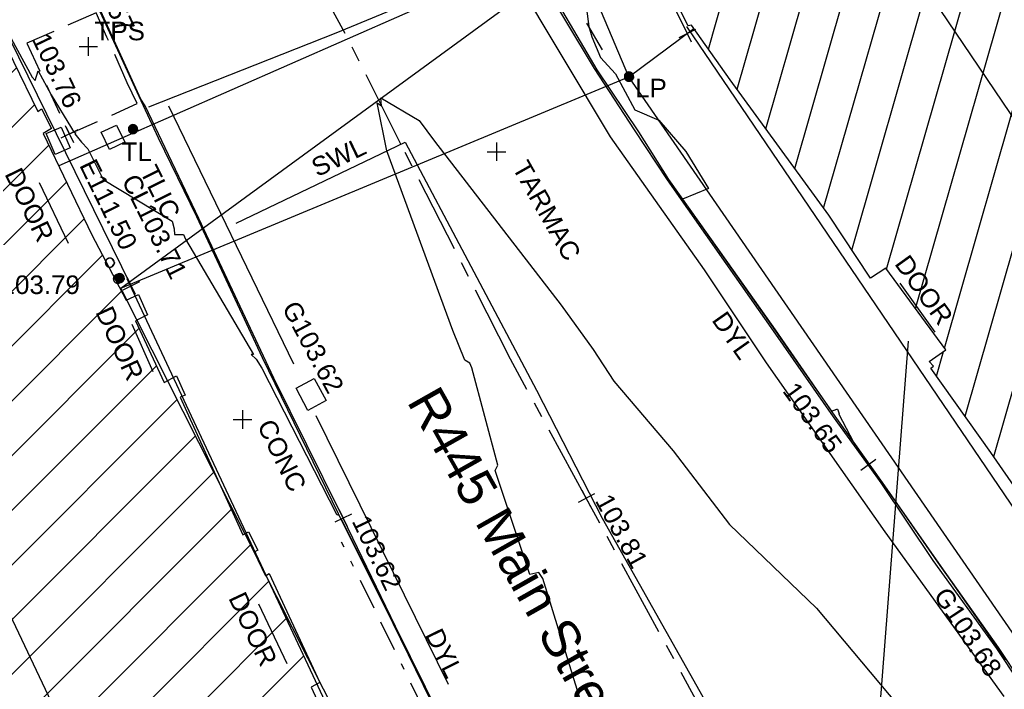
# Model space of a CAD drawing. Extents: x 635157 to 635442, y 694407 to 694910.
# Tile 61 of 104: x 635250 to 635265, y 694686 to 694697. Entities that reach past the tile are written whole.
import ezdxf

# ---------------------------------------------------------------- set-up
doc = ezdxf.new("R2010")
doc.units = 0
doc.header["$MEASUREMENT"] = 0
for name, pattern in [('BORDER', [1.75, 0.5, -0.25, 0.5, -0.25, 0, -0.25]), ('CENTER', [2, 1.25, -0.25, 0.25, -0.25]), ('DASHED', [0.75, 0.5, -0.25])]:
    doc.linetypes.add(name, pattern=pattern)
doc.layers.get('0').update_dxf_attribs({"color": 12, "linetype": 'CONTINUOUS'})
for name, color, linetype in [('BUILDING', 5, 'CONTINUOUS'), ('CHANGE_OF_SURFACE', 7, 'DASHED'), ('CHANGE_OF_SURFACE_LVL', 7, 'CONTINUOUS'), ('CONTOURS_MINOR', 132, 'CONTINUOUS'), ('DOOR', 7, 'CONTINUOUS'), ('DOOR_TXT', 7, 'CONTINUOUS'), ('DOWNPIPE', 151, 'CONTINUOUS'), ('DOWNPIPE_RMK', 151, 'CONTINUOUS'), ('EAVE', 3, 'CONTINUOUS'), ('EAVE_LVL', 3, 'CONTINUOUS'), ('GULLY', 151, 'CONTINUOUS'), ('GULLY_LVL', 151, 'CONTINUOUS'), ('HATCHING', 4, 'CONTINUOUS'), ('KERB_BOTTOM', 172, 'CONTINUOUS'), ('KERB_BOTTOM_LVL', 172, 'CONTINUOUS'), ('KERB_TOP', 2, 'CONTINUOUS'), ('LAMPPOST', 6, 'CONTINUOUS'), ('LAMPPOST_TXT', 6, 'CONTINUOUS'), ('MARKINGS_DOUBLE_YELLOW', 9, 'CONTINUOUS'), ('MARKINGS_DOUBLE_YELLOW_TXT', 9, 'CONTINUOUS'), ('MARKINGS_WHITE_LINE', 9, 'CONTINUOUS'), ('MARKINGS_WHITE_LINE_TXT', 9, 'CONTINUOUS'), ('OVERHEAD_ELECTRIC', 1, 'OH_ELEC'), ('RAILINGS', 7, 'BORDER'), ('RIDGE', 6, 'CONTINUOUS'), ('ROAD_CROWNLINE', 212, 'CENTER'), ('ROAD_CROWNLINE_LVL', 212, 'CONTINUOUS'), ('TEXT', 7, 'CONTINUOUS'), ('TEXT_RMK', 7, 'CONTINUOUS'), ('TEXT_TXT', 7, 'CONTINUOUS'), ('TRAFFIC_LIGHT_IC', 6, 'CONTINUOUS'), ('TRAFFIC_LIGHT_IC_RMK', 6, 'CONTINUOUS'), ('TRAFFIC_SIGNAL', 6, 'CONTINUOUS'), ('TRAFFIC_SIGNAL_BOX', 6, 'CONTINUOUS'), ('TRAFFIC_SIGNAL_TXT', 6, 'CONTINUOUS')]:
    doc.layers.add(name, color=color, linetype=linetype)
doc.styles.add('Arial', font='arial.ttf')
doc.linetypes.add('OH_ELEC', pattern='A,4,-0.4,["OE",Arial,S=0.36,R=0,X=0,Y=-0.18],-1.2', length=5.6)

# ---------------------------------------------------------------- blocks, each defined once
blk = doc.blocks.new('MH_CIR2')
at = {"color": 0, "linetype": 'ByBlock', "flags": 128}
for points in [[(0.5, 0), (0.475, 0.154), (0.404, 0.293), (0.293, 0.404), (0.154, 0.475), (0, 0.5), (-0.154, 0.475), (-0.293, 0.404), (-0.404, 0.293), (-0.475, 0.154), (-0.5, 0), (-0.475, -0.154), (-0.404, -0.293), (-0.293, -0.404), (-0.154, -0.475), (0, -0.5), (0.154, -0.475), (0.293, -0.404), (0.404, -0.293), (0.475, -0.154)], [(-0.499, -0.033), (0.033, 0.499)], [(-0.496, 0.06), (-0.06, 0.496)], [(-0.488, -0.111), (0.111, 0.488)], [(-0.467, -0.18), (0.18, 0.467)], [(-0.467, 0.179), (-0.179, 0.467)], [(-0.438, -0.241), (0.241, 0.438)], [(-0.403, -0.296), (0.296, 0.403)], [(-0.362, -0.345), (0.345, 0.362)], [(-0.315, -0.388), (0.388, 0.315)], [(-0.263, -0.425), (0.425, 0.263)], [(-0.204, -0.456), (0.456, 0.204)], [(-0.138, -0.48), (0.48, 0.138)], [(-0.064, -0.496), (0.496, 0.064)], [(0.5, 0), (0.475, -0.154)], [(0.022, -0.5), (0.5, -0.022)], [(0.128, -0.483), (0.483, -0.128)], [(0.305, -0.396), (0.396, -0.305)]]:
    blk.add_lwpolyline(points, dxfattribs=at)
blk = doc.blocks.new('MH_CIR1')
at = {"color": 0, "linetype": 'ByBlock', "flags": 128}
for points in [[(0.5, 0), (0.475, 0.154), (0.404, 0.293), (0.293, 0.404), (0.154, 0.475), (0, 0.5), (-0.154, 0.475), (-0.293, 0.404), (-0.404, 0.293), (-0.475, 0.154), (-0.5, 0), (-0.475, -0.154), (-0.404, -0.293), (-0.293, -0.404), (-0.154, -0.475), (0, -0.5), (0.154, -0.475), (0.293, -0.404), (0.404, -0.293), (0.475, -0.154)], [(0.49, 0), (0.466, 0.151), (0.396, 0.288), (0.288, 0.396), (0.151, 0.466), (0, 0.49), (-0.151, 0.466), (-0.288, 0.396), (-0.396, 0.288), (-0.466, 0.151), (-0.49, 0), (-0.466, -0.151), (-0.396, -0.288), (-0.288, -0.396), (-0.151, -0.466), (0, -0.49), (0.151, -0.466), (0.288, -0.396), (0.396, -0.288), (0.466, -0.151)], [(0.471, 0), (0.448, 0.145), (0.381, 0.276), (0.276, 0.381), (0.145, 0.448), (0, 0.471), (-0.145, 0.448), (-0.276, 0.381), (-0.381, 0.276), (-0.448, 0.145), (-0.471, 0), (-0.448, -0.145), (-0.381, -0.276), (-0.276, -0.381), (-0.145, -0.448), (0, -0.471), (0.145, -0.448), (0.276, -0.381), (0.381, -0.276), (0.448, -0.145)], [(0.471, 0), (0.448, -0.145)], [(0.49, 0), (0.466, -0.151)], [(0.5, 0), (0.475, -0.154)]]:
    blk.add_lwpolyline(points, dxfattribs=at)
blk = doc.blocks.new('SPOT')
at = {"color": 0, "linetype": 'ByBlock', "flags": 128}
for points in [[(-0.5, 0), (0.5, 0)], [(0, 0.5), (0, -0.5)]]:
    blk.add_lwpolyline(points, dxfattribs=at)

msp = doc.modelspace()

# ---------------------------------------------------------------- hatches: boundary and pattern name
at = {"layer": 'HATCHING'}
h = msp.add_hatch(dxfattribs=at)
h.set_pattern_fill('ANSI31', color=256, scale=5)
h.paths.add_polyline_path([(635248.349, 694698.27), (635246.716, 694701.645), (635246.773, 694701.674), (635246.628, 694701.969), (635246.508, 694701.913), (635245.908, 694703.094), (635245.675, 694702.976), (635244.42, 694705.509), (635244.114, 694706.175), (635244.064, 694706.155), (635243.08, 694707.037), (635242.68, 694707.898), (635242.573, 694709.194), (635242.622, 694709.22), (635242.242, 694709.954), (635242.105, 694709.901), (635241.673, 694710.778), (635241.779, 694710.831), (635241.711, 694710.958), (635241.665, 694710.931), (635241.253, 694711.718), (635241.332, 694711.772), (635240.351, 694713.772), (635240.127, 694714.186), (635240.089, 694714.167), (635240.035, 694714.282), (635240.097, 694714.338), (635239.937, 694714.652), (635239.863, 694714.638), (635239.694, 694714.995), (635238.967, 694716.654), (635239.04, 694716.703), (635238.746, 694717.301), (635238.694, 694717.476), (635238.654, 694717.463), (635238.015, 694718.897), (635238.06, 694718.921), (635237.577, 694720.022), (635237.536, 694720.005), (635236.592, 694722.235), (635236.542, 694722.216), (635236.172, 694723.098), (635236.178, 694723.179), (635235.019, 694725.669), (635229.287, 694722.576), (635229.175, 694722.366), (635217.011, 694718.767), (635216.325, 694719.051), (635214.705, 694732.399), (635213.084, 694738.616), (635197.756, 694735.699), (635224.235, 694664.431), (635250.801, 694675.383), (635257.488, 694678.565), (635257.139, 694679.325), (635257.425, 694679.454), (635257.349, 694679.626), (635257.283, 694679.767), (635256.989, 694679.633), (635256.07, 694681.604), (635256.128, 694681.629), (635255.989, 694681.898), (635255.871, 694681.844), (635255.423, 694682.79), (635255.797, 694682.953), (635255.662, 694683.243), (635255.623, 694683.221), (635255.534, 694683.412), (635255.269, 694683.974), (635255.27, 694683.975), (635255.122, 694684.29), (635255.018, 694684.239), (635254.234, 694685.935), (635254.328, 694685.985), (635253.533, 694687.68), (635253.504, 694687.739), (635253.496, 694687.734), (635253.313, 694688.116), (635253.163, 694688.412), (635253.129, 694688.393), (635252.744, 694689.24), (635251.913, 694690.884), (635251.859, 694690.854), (635251.393, 694691.853), (635251.417, 694691.865), (635251.253, 694692.19), (635251.243, 694692.185), (635250.69, 694693.243), (635249.9, 694694.878), (635250.038, 694694.959), (635249.874, 694695.275), (635249.813, 694695.236), (635249.026, 694696.849)])
h.paths.add_polyline_path([(635216.049, 694717.938), (635217.764, 694717.938), (635217.764, 694718.397), (635216.049, 694718.397)], flags=24)
h.paths.add_polyline_path([(635224.807, 694721.301), (635226.455, 694721.772), (635226.329, 694722.214), (635224.681, 694721.742)], flags=25)
h.paths.add_polyline_path([(635256.879, 694681.062), (635257.604, 694679.509), (635258.02, 694679.703), (635257.295, 694681.257)], flags=9)
h.paths.add_polyline_path([(635255.143, 694684.894), (635255.871, 694683.341), (635256.287, 694683.536), (635255.559, 694685.089)], flags=25)
h.paths.add_polyline_path([(635250.373, 694694.4), (635251.129, 694692.861), (635251.542, 694693.064), (635250.785, 694694.603)], flags=25)
h.paths.add_polyline_path([(635240.295, 694714.687), (635241.051, 694713.148), (635241.464, 694713.35), (635240.708, 694714.89)], flags=25)
h.paths.add_polyline_path([(635235.593, 694725.111), (635236.281, 694723.543), (635236.695, 694723.725), (635236.007, 694725.292)], flags=25)
h.paths.add_polyline_path([(635244.947, 694705.334), (635245.702, 694703.795), (635246.115, 694703.997), (635245.36, 694705.536)], flags=25)
h.paths.add_polyline_path([(635209.655, 694735.835), (635209.878, 694734.112), (635210.334, 694734.171), (635210.111, 694735.894)], flags=24)
h.paths.add_polyline_path([(635211.597, 694721.629), (635211.821, 694719.906), (635212.276, 694719.965), (635212.053, 694721.688)], flags=24)
h.paths.add_polyline_path([(635218.892, 694719.024), (635219.665, 694717.468), (635220.076, 694717.672), (635219.303, 694719.229)], flags=24)
h.paths.add_polyline_path([(635227.126, 694718.252), (635228.784, 694718.773), (635228.646, 694719.212), (635226.988, 694718.691)], flags=24)
h.paths.add_polyline_path([(635232.012, 694721.747), (635232.748, 694720.172), (635233.164, 694720.367), (635232.429, 694721.941)], flags=24)
h.paths.add_polyline_path([(635240.432, 694703.82), (635241.167, 694702.245), (635241.583, 694702.44), (635240.848, 694704.015)], flags=24)
h.paths.add_polyline_path([(635242.444, 694700.609), (635243.188, 694699.039), (635243.603, 694699.235), (635242.859, 694700.806)], flags=24)
h.paths.add_polyline_path([(635250.189, 694684.144), (635250.933, 694682.573), (635251.348, 694682.77), (635250.604, 694684.34)], flags=24)
h.paths.add_polyline_path([(635252.214, 694679.884), (635252.993, 694678.331), (635253.404, 694678.538), (635252.624, 694680.091)], flags=24)
h.paths.add_polyline_path([(635248.499, 694694.474), (635249.54, 694694.474), (635249.54, 694694.939), (635248.499, 694694.939)], flags=24)
h.paths.add_polyline_path([(635242.614, 694702.495), (635244.844, 694702.495), (635244.844, 694702.96), (635242.614, 694702.96)], flags=24)
h.paths.add_polyline_path([(635241.563, 694704.865), (635243.792, 694704.865), (635243.792, 694705.33), (635241.563, 694705.33)], flags=24)
h.paths.add_polyline_path([(635242.072, 694703.702), (635244.323, 694703.702), (635244.323, 694704.162), (635242.072, 694704.162)], flags=24)
h.paths.add_polyline_path([(635249.604, 694696.446), (635250.226, 694695.152), (635250.64, 694695.351), (635250.018, 694696.645)], flags=25)
h.paths.add_polyline_path([(635248.81, 694692.202), (635250.574, 694692.202), (635250.574, 694692.667), (635248.81, 694692.667)], flags=24)
h.paths.add_polyline_path([(635248.813, 694692.54), (635249.545, 694692.54), (635249.545, 694692.99), (635248.813, 694692.99)], flags=24)
h.paths.add_polyline_path([(635239.111, 694713.727), (635239.843, 694713.727), (635239.843, 694714.177), (635239.111, 694714.177)], flags=24)
h.paths.add_polyline_path([(635245.936, 694700.066), (635246.522, 694698.781), (635246.946, 694698.974), (635246.359, 694700.259)], flags=24)
h.paths.add_polyline_path([(635235.278, 694723.243), (635235.898, 694721.973), (635236.316, 694722.178), (635235.697, 694723.447)], flags=24)
h.paths.add_polyline_path([(635236.631, 694720.127), (635237.191, 694718.831), (635237.619, 694719.016), (635237.058, 694720.312)], flags=24)
h.paths.add_polyline_path([(635238.24, 694716.763), (635238.825, 694715.478), (635239.249, 694715.67), (635238.663, 694716.956)], flags=24)
h.paths.add_polyline_path([(635240.682, 694711.439), (635241.359, 694710.199), (635241.768, 694710.422), (635241.091, 694711.662)], flags=24)
h.paths.add_polyline_path([(635241.876, 694708.008), (635242.528, 694706.755), (635242.941, 694706.97), (635242.289, 694708.223)], flags=24)
h.paths.add_polyline_path([(635249.164, 694694.261), (635249.779, 694692.989), (635250.198, 694693.192), (635249.583, 694694.464)], flags=24)
h.paths.add_polyline_path([(635250.635, 694692.032), (635251.225, 694690.749), (635251.648, 694690.943), (635251.058, 694692.226)], flags=24)
h.paths.add_polyline_path([(635252.783, 694687.411), (635253.384, 694686.133), (635253.806, 694686.331), (635253.204, 694687.609)], flags=24)
h.paths.add_polyline_path([(635254.76, 694682.914), (635255.369, 694681.639), (635255.789, 694681.84), (635255.18, 694683.114)], flags=24)
h.paths.add_polyline_path([(635251.055, 694694.155), (635251.934, 694692.389), (635252.351, 694692.596), (635251.472, 694694.363)], flags=25)
h = msp.add_hatch(dxfattribs=at)
h.set_pattern_fill('ANSI31', color=256, scale=5, angle=29)
h.paths.add_polyline_path([(635383.126, 694537.127), (635382.391, 694536.475), (635381.168, 694537.559), (635378.803, 694539.603), (635377.697, 694540.605), (635376.515, 694541.589), (635376.514, 694541.59), (635376.065, 694542.029), (635373.987, 694543.865), (635373.671, 694544.157), (635373.693, 694544.198), (635373.551, 694544.328), (635373.524, 694544.32), (635373.178, 694544.642), (635373.159, 694544.718), (635372.124, 694545.63), (635372.1, 694545.61), (635371.283, 694546.33), (635371.227, 694546.318), (635369.901, 694547.492), (635369.938, 694547.529), (635369.546, 694547.897), (635369.499, 694547.853), (635368.188, 694549.046), (635368.212, 694549.07), (635368.073, 694549.191), (635368.092, 694549.213), (635367.926, 694549.353), (635367.877, 694549.313), (635367.688, 694549.495), (635364.724, 694552.073), (635361.764, 694554.59), (635361.016, 694555.235), (635357.697, 694551.62), (635390.62, 694521.424), (635394.389, 694524.659), (635390.764, 694528.774), (635386.933, 694532.877)])
h.paths.add_polyline_path([(635375.04, 694542.238), (635375.038, 694542.236), (635375.047, 694542.235)], flags=16)
h.paths.add_polyline_path([(635375.144, 694542.302), (635375.145, 694542.303), (635375.145, 694542.305)], flags=16)
h.paths.add_polyline_path([(635375.023, 694542.248), (635375.009, 694542.261), (635375.114, 694542.367), (635375.129, 694542.354)], flags=16)
h.paths.add_polyline_path([(635374.783, 694542.419), (635374.781, 694542.417), (635374.79, 694542.416)], flags=16)
h.paths.add_polyline_path([(635374.887, 694542.483), (635374.888, 694542.484), (635374.888, 694542.486)], flags=16)
h.paths.add_polyline_path([(635374.766, 694542.429), (635374.752, 694542.442), (635374.857, 694542.548), (635374.872, 694542.535)], flags=16)
h.paths.add_polyline_path([(635392.055, 694548.539), (635387.634, 694544.147), (635388.401, 694543.446), (635391.278, 694540.784), (635393.592, 694538.676), (635395.105, 694537.24), (635396.963, 694535.426), (635399.097, 694533.362), (635400.928, 694531.6), (635403.176, 694529.45), (635405.722, 694526.928), (635409.553, 694522.994), (635413.791, 694527.117)])
h.paths.add_polyline_path([(635375.884, 694562.701), (635372.131, 694558.679), (635373.989, 694556.946), (635376.276, 694554.813), (635380.019, 694551.291), (635381.717, 694549.708), (635383.835, 694547.728), (635385.857, 694545.85), (635390.685, 694550.853)])
h.paths.add_polyline_path([(635363.024, 694587.399), (635356.617, 694581.318), (635356.773, 694581.157), (635356.004, 694580.237), (635355.585, 694579.218), (635355.426, 694578.119), (635355.577, 694577.002), (635355.984, 694576.012), (635356.678, 694575.139), (635356.485, 694574.958), (635356.693, 694574.735), (635356.754, 694574.799), (635358.757, 694572.674), (635358.7, 694572.622), (635358.909, 694572.399), (635358.962, 694572.456), (635360.656, 694570.655), (635361.072, 694570.225), (635361.009, 694570.162), (635361.215, 694569.938), (635361.283, 694569.994), (635363.472, 694567.669), (635363.411, 694567.617), (635363.617, 694567.394), (635363.675, 694567.448), (635365.854, 694565.13), (635365.798, 694565.078), (635366.007, 694564.862), (635366.068, 694564.916), (635367.636, 694563.237), (635368.156, 694562.701), (635368.092, 694562.642), (635368.313, 694562.412), (635368.377, 694562.463), (635370.712, 694560.002), (635370.654, 694559.955), (635370.864, 694559.74), (635376.69, 694565.287)])
h.paths.add_polyline_path([(635340.843, 694609.097), (635310.668, 694641.242), (635260.998, 694711.13), (635254.794, 694707.967), (635254.982, 694707.577), (635255.037, 694707.594), (635255.163, 694707.314), (635255.303, 694707.369), (635255.766, 694706.482), (635255.619, 694706.411), (635256.092, 694705.42), (635256.628, 694704.271), (635257.33, 694702.895), (635257.783, 694701.937), (635258.364, 694700.775), (635258.996, 694699.481), (635259.124, 694699.553), (635259.626, 694698.518), (635259.497, 694698.455), (635260.193, 694697.018), (635260.144, 694696.981), (635260.329, 694696.616), (635260.381, 694696.631), (635261.009, 694695.748), (635262.602, 694693.558), (635263.275, 694692.54), (635263.528, 694692.702), (635264.494, 694691.381), (635264.227, 694691.194), (635264.297, 694691.118), (635264.252, 694691.086), (635265.225, 694689.727), (635267.498, 694686.442), (635267.479, 694686.428), (635267.607, 694686.268), (635267.788, 694686.376), (635269.1, 694684.707), (635268.869, 694684.547), (635269.504, 694683.685), (635269.543, 694683.712), (635270.354, 694682.607), (635270.491, 694682.511), (635270.671, 694682.43), (635270.847, 694682.401), (635271.107, 694682.488), (635271.918, 694681.42), (635272.84, 694680.278), (635272.364, 694679.954), (635272.854, 694679.329), (635272.812, 694679.297), (635272.932, 694679.124), (635273.014, 694679.177), (635273.648, 694678.217), (635273.694, 694678.243), (635274.241, 694677.393), (635274.322, 694677.452), (635274.91, 694676.606), (635274.861, 694676.575), (635274.92, 694676.482), (635276.416, 694674.246), (635277.193, 694673.114), (635278.058, 694671.847), (635279.242, 694670.079), (635279.079, 694669.979), (635279.249, 694669.748), (635279.32, 694669.803), (635279.542, 694669.455), (635279.651, 694669.54), (635282.053, 694666.055), (635281.964, 694665.988), (635282.084, 694665.805), (635282.134, 694665.84), (635282.536, 694665.275), (635282.487, 694665.236), (635282.613, 694665.058), (635282.682, 694665.104), (635283.819, 694663.481), (635283.741, 694663.42), (635283.859, 694663.248), (635283.93, 694663.291), (635284.117, 694662.979), (635284.029, 694662.9), (635284.165, 694662.734), (635284.275, 694662.815), (635285.778, 694660.802), (635285.666, 694660.718), (635285.705, 694660.654), (635285.764, 694660.703), (635286.193, 694660.137), (635286.93, 694659.112), (635288.509, 694656.867), (635289.051, 694656.088), (635290.225, 694654.445), (635290.724, 694653.781), (635292.372, 694651.445), (635293.989, 694649.178), (635296.004, 694646.335), (635295.947, 694646.294), (635296.987, 694644.887), (635298.142, 694643.179), (635299.048, 694641.89), (635299.21, 694641.681), (635300.475, 694640.048), (635301.031, 694639.284), (635302.386, 694637.532), (635304.433, 694634.847), (635304.403, 694634.821), (635304.583, 694634.617), (635304.626, 694634.651), (635306.232, 694632.553), (635306.822, 694631.695), (635306.918, 694631.74), (635306.955, 694631.718), (635307.058, 694631.782), (635307.945, 694630.615), (635308.029, 694630.507), (635308.555, 694629.816), (635308.651, 694629.703), (635308.717, 694629.612), (635309.21, 694628.764), (635309.273, 694628.57), (635309.343, 694628.377), (635309.955, 694627.62), (635311.07, 694628.5), (635311.462, 694627.992), (635311.401, 694627.955), (635311.521, 694627.794), (635311.582, 694627.838), (635312.298, 694626.916), (635312.23, 694626.858), (635312.347, 694626.703), (635312.411, 694626.747), (635313.011, 694625.977), (635312.943, 694625.923), (635313.061, 694625.762), (635313.122, 694625.806), (635313.639, 694625.127), (635313.58, 694625.083), (635313.691, 694624.924), (635313.764, 694624.97), (635314.35, 694624.186), (635314.284, 694624.142), (635314.403, 694623.987), (635314.462, 694624.024), (635315.019, 694623.294), (635314.962, 694623.257), (635315.075, 694623.095), (635315.122, 694623.129), (635315.752, 694622.303), (635315.693, 694622.247), (635315.82, 694622.102), (635315.889, 694622.154), (635316.357, 694621.544), (635317.722, 694619.845), (635318.742, 694618.632), (635319.225, 694618.053), (635319.524, 694617.632), (635320.928, 694615.953), (635322.544, 694614.007), (635323.254, 694613.14), (635323.203, 694613.102), (635323.369, 694612.916), (635323.489, 694613.036), (635325.36, 694610.767), (635325.953, 694610.086), (635325.771, 694609.939), (635325.938, 694609.75), (635326.002, 694609.776), (635327.112, 694608.412), (635328.448, 694606.818), (635329.242, 694605.88), (635329.34, 694605.73), (635329.773, 694605.271), (635329.862, 694605.34), (635331.264, 694603.652), (635331.085, 694603.49), (635331.153, 694603.397), (635331.247, 694603.446), (635331.543, 694603.11), (635331.433, 694603.021), (635331.597, 694602.826), (635331.705, 694602.906), (635332.418, 694602.056), (635332.994, 694601.365), (635335.075, 694598.87), (635334.94, 694598.76), (635335.115, 694598.559), (635335.237, 694598.656), (635335.362, 694598.51), (635335.332, 694598.483), (635336.798, 694596.765), (635336.874, 694596.826), (635337.55, 694596.014), (635337.477, 694595.946), (635339.6, 694593.424), (635340.215, 694592.695), (635340.284, 694592.75), (635340.984, 694591.926), (635340.903, 694591.872), (635341.801, 694590.804), (635341.881, 694590.867), (635342.556, 694590.041), (635342.482, 694589.987), (635343.585, 694588.723), (635344.318, 694589.348), (635353.835, 694597.429)])
h.paths.add_polyline_path([(635382.744, 694536.758), (635383.892, 694535.484), (635384.233, 694535.791), (635383.086, 694537.065)], flags=24)
h.paths.add_polyline_path([(635381.965, 694534.404), (635383.024, 694533.025), (635383.388, 694533.305), (635382.33, 694534.683)], flags=24)
h.paths.add_polyline_path([(635372.431, 694540.666), (635373.727, 694539.508), (635374.034, 694539.851), (635372.738, 694541.009)], flags=24)
h.paths.add_polyline_path([(635365.816, 694546.463), (635367.09, 694545.282), (635367.402, 694545.619), (635366.128, 694546.8)], flags=24)
h.paths.add_polyline_path([(635359.556, 694551.748), (635360.86, 694550.599), (635361.164, 694550.944), (635359.86, 694552.093)], flags=24)
h.paths.add_polyline_path([(635393.406, 694524.392), (635394.138, 694524.392), (635394.138, 694524.842), (635393.406, 694524.842)], flags=24)
h.paths.add_polyline_path([(635373.073, 694543.169), (635373.806, 694543.169), (635373.806, 694543.619), (635373.073, 694543.619)], flags=24)
h.paths.add_polyline_path([(635366.503, 694549.035), (635367.235, 694549.035), (635367.235, 694549.485), (635366.503, 694549.485)], flags=24)
h.paths.add_polyline_path([(635374.002, 694541.799), (635374.897, 694541.799), (635374.897, 694542.249), (635374.002, 694542.249)], flags=24)
h.paths.add_polyline_path([(635380.612, 694536.067), (635382.608, 694536.067), (635382.608, 694536.533), (635380.612, 694536.533)], flags=24)
h.paths.add_polyline_path([(635361.368, 694554.115), (635362.457, 694553.216), (635362.753, 694553.576), (635361.664, 694554.474)], flags=24)
h.paths.add_polyline_path([(635371.614, 694545.258), (635372.643, 694544.29), (635372.962, 694544.629), (635371.933, 694545.597)], flags=24)
h.paths.add_polyline_path([(635378.099, 694539.452), (635379.136, 694538.494), (635379.452, 694538.836), (635378.415, 694539.794)], flags=24)
h.paths.add_polyline_path([(635385.395, 694533.514), (635386.396, 694532.517), (635386.725, 694532.847), (635385.724, 694533.844)], flags=24)
h.paths.add_polyline_path([(635389.274, 694529.463), (635390.229, 694528.423), (635390.572, 694528.738), (635389.616, 694529.778)], flags=24)
h.paths.add_polyline_path([(635387.681, 694544.171), (635388.946, 694543.014), (635389.256, 694543.353), (635387.991, 694544.51)], flags=24)
h.paths.add_polyline_path([(635394.829, 694537.606), (635396.057, 694536.41), (635396.378, 694536.74), (635395.149, 694537.936)], flags=24)
h.paths.add_polyline_path([(635408.09, 694524.636), (635409.301, 694523.422), (635409.627, 694523.747), (635408.416, 694524.961)], flags=24)
h.paths.add_polyline_path([(635390.548, 694545.749), (635391.829, 694544.575), (635392.14, 694544.914), (635390.859, 694546.088)], flags=24)
h.paths.add_polyline_path([(635397.846, 694539.777), (635399.094, 694538.569), (635399.414, 694538.899), (635398.166, 694540.108)], flags=24)
h.paths.add_polyline_path([(635404.16, 694532.598), (635405.384, 694531.365), (635405.71, 694531.689), (635404.486, 694532.922)], flags=24)
h.paths.add_polyline_path([(635394.539, 694537.736), (635395.271, 694537.736), (635395.271, 694538.186), (635394.539, 694538.186)], flags=25)
h.paths.add_polyline_path([(635390.658, 694541.517), (635391.702, 694540.565), (635392.015, 694540.909), (635390.972, 694541.861)], flags=24)
h.paths.add_polyline_path([(635398.212, 694534.418), (635399.253, 694533.464), (635399.568, 694533.807), (635398.526, 694534.761)], flags=24)
h.paths.add_polyline_path([(635406.678, 694526.264), (635407.691, 694525.28), (635408.016, 694525.614), (635407.002, 694526.598)], flags=24)
h.paths.add_polyline_path([(635372.537, 694558.388), (635373.787, 694557.214), (635374.102, 694557.549), (635372.852, 694558.723)], flags=24)
h.paths.add_polyline_path([(635375.46, 694560.145), (635376.727, 694558.956), (635377.042, 694559.292), (635375.774, 694560.48)], flags=24)
h.paths.add_polyline_path([(635385.524, 694550.725), (635386.792, 694549.536), (635387.106, 694549.872), (635385.839, 694551.06)], flags=24)
h.paths.add_polyline_path([(635385.34, 694546.201), (635386.072, 694546.201), (635386.072, 694546.651), (635385.34, 694546.651)], flags=25)
h.paths.add_polyline_path([(635372.71, 694558.5), (635374.473, 694558.5), (635374.473, 694558.966), (635372.71, 694558.966)], flags=24)
h.paths.add_polyline_path([(635375.135, 694556.049), (635376.179, 694555.097), (635376.493, 694555.441), (635375.449, 694556.393)], flags=24)
h.paths.add_polyline_path([(635381.928, 694549.628), (635382.961, 694548.665), (635383.279, 694549.006), (635382.245, 694549.968)], flags=24)
h.paths.add_polyline_path([(635368.921, 694560.667), (635370.096, 694559.419), (635370.431, 694559.735), (635369.255, 694560.983)], flags=9)
h.paths.add_polyline_path([(635373.432, 694566.114), (635374.592, 694564.82), (635374.934, 694565.126), (635373.775, 694566.421)], flags=24)
h.paths.add_polyline_path([(635358.701, 694582.255), (635359.861, 694580.96), (635360.203, 694581.267), (635359.044, 694582.561)], flags=24)
h.paths.add_polyline_path([(635371.083, 694559.997), (635372.004, 694559.085), (635372.332, 694559.415), (635371.411, 694560.327)], flags=9)
h.paths.add_polyline_path([(635358.317, 694572.055), (635359.314, 694571.088), (635359.638, 694571.422), (635358.641, 694572.389)], flags=25)
h.paths.add_polyline_path([(635359.634, 694572.058), (635360.605, 694571.032), (635360.943, 694571.352), (635359.972, 694572.378)], flags=24)
h.paths.add_polyline_path([(635366.612, 694564.608), (635367.582, 694563.581), (635367.921, 694563.901), (635366.951, 694564.928)], flags=24)
h.paths.add_polyline_path([(635277.397, 694671.63), (635278.358, 694670.21), (635278.738, 694670.467), (635277.778, 694671.887)], flags=25)
h.paths.add_polyline_path([(635289.693, 694653.977), (635290.679, 694652.575), (635291.055, 694652.839), (635290.068, 694654.241)], flags=25)
h.paths.add_polyline_path([(635321.171, 694614.358), (635322.266, 694613.039), (635322.619, 694613.332), (635321.524, 694614.652)], flags=25)
h.paths.add_polyline_path([(635326.786, 694607.556), (635327.879, 694606.235), (635328.233, 694606.528), (635327.141, 694607.849)], flags=25)
h.paths.add_polyline_path([(635334.893, 694597.806), (635335.995, 694596.492), (635336.347, 694596.787), (635335.245, 694598.101)], flags=25)
h.paths.add_polyline_path([(635328.987, 694605.239), (635330.079, 694603.916), (635330.433, 694604.209), (635329.342, 694605.531)], flags=25)
h.paths.add_polyline_path([(635310.623, 694628.146), (635311.638, 694626.764), (635312.009, 694627.037), (635310.993, 694628.418)], flags=25)
h.paths.add_polyline_path([(635308.013, 694629.017), (635309.051, 694627.653), (635309.417, 694627.931), (635308.379, 694629.296)], flags=25)
h.paths.add_polyline_path([(635287.822, 694656.716), (635288.803, 694655.31), (635289.18, 694655.573), (635288.199, 694656.979)], flags=25)
h.paths.add_polyline_path([(635289.3, 694661.422), (635290.306, 694660.008), (635290.674, 694660.27), (635289.668, 694661.684)], flags=24)
h.paths.add_polyline_path([(635287.328, 694664.72), (635288.335, 694663.307), (635288.703, 694663.569), (635287.696, 694664.982)], flags=24)
h.paths.add_polyline_path([(635276.791, 694679.468), (635277.799, 694678.053), (635278.174, 694678.32), (635277.165, 694679.735)], flags=24)
h.paths.add_polyline_path([(635263.589, 694698.107), (635264.562, 694696.668), (635264.943, 694696.925), (635263.969, 694698.365)], flags=24)
h.paths.add_polyline_path([(635300.234, 694646.926), (635301.227, 694645.5), (635301.604, 694645.763), (635300.611, 694647.189)], flags=24)
h.paths.add_polyline_path([(635314.377, 694630.573), (635315.421, 694629.184), (635315.789, 694629.46), (635314.745, 694630.85)], flags=24)
h.paths.add_polyline_path([(635302.728, 694644.374), (635303.77, 694642.983), (635304.138, 694643.258), (635303.097, 694644.65)], flags=24)
h.paths.add_polyline_path([(635306.117, 694640.277), (635307.141, 694638.874), (635307.513, 694639.145), (635306.488, 694640.548)], flags=24)
h.paths.add_polyline_path([(635321.417, 694621.193), (635322.521, 694619.851), (635322.876, 694620.143), (635321.772, 694621.485)], flags=24)
h.paths.add_polyline_path([(635326.11, 694614.754), (635327.214, 694613.412), (635327.569, 694613.704), (635326.465, 694615.046)], flags=24)
h.paths.add_polyline_path([(635332.721, 694606.876), (635333.831, 694605.539), (635334.185, 694605.833), (635333.075, 694607.17)], flags=24)
h.paths.add_polyline_path([(635339.319, 694599.986), (635340.436, 694598.655), (635340.788, 694598.95), (635339.671, 694600.282)], flags=24)
h.paths.add_polyline_path([(635344.525, 694593.796), (635345.642, 694592.464), (635345.994, 694592.759), (635344.877, 694594.091)], flags=24)
h.paths.add_polyline_path([(635344.311, 694589.488), (635345.109, 694588.467), (635345.476, 694588.754), (635344.677, 694589.775)], flags=9)
h.paths.add_polyline_path([(635323.733, 694611.065), (635324.661, 694609.969), (635325.016, 694610.27), (635324.088, 694611.366)], flags=25)
h.paths.add_polyline_path([(635296.758, 694643.381), (635297.593, 694642.213), (635297.971, 694642.483), (635297.136, 694643.651)], flags=25)
h.paths.add_polyline_path([(635294.822, 694647.95), (635295.559, 694647.95), (635295.559, 694648.416), (635294.822, 694648.416)], flags=25)
h.paths.add_polyline_path([(635290.196, 694654.343), (635290.928, 694654.343), (635290.928, 694654.793), (635290.196, 694654.793)], flags=25)
h.paths.add_polyline_path([(635294.588, 694648.28), (635295.32, 694648.28), (635295.32, 694648.73), (635294.588, 694648.73)], flags=25)
h.paths.add_polyline_path([(635306.518, 694632.205), (635307.25, 694632.205), (635307.25, 694632.655), (635306.518, 694632.655)], flags=24)
h.paths.add_polyline_path([(635317.842, 694619.703), (635318.574, 694619.703), (635318.574, 694620.153), (635317.842, 694620.153)], flags=25)
h.paths.add_polyline_path([(635329.711, 694605.428), (635330.444, 694605.428), (635330.444, 694605.878), (635329.711, 694605.878)], flags=24)
h.paths.add_polyline_path([(635343.261, 694589.056), (635343.993, 694589.056), (635343.993, 694589.506), (635343.261, 694589.506)], flags=25)
h.paths.add_polyline_path([(635309.576, 694628.379), (635310.617, 694628.379), (635310.617, 694628.844), (635309.576, 694628.844)], flags=24)
h.paths.add_polyline_path([(635340.2, 694590.968), (635341.541, 694589.522), (635341.882, 694589.838), (635340.541, 694591.284)], flags=25)
h.paths.add_polyline_path([(635340.442, 694591.192), (635341.687, 694589.849), (635342.028, 694590.166), (635340.783, 694591.509)], flags=25)
h.paths.add_polyline_path([(635286.101, 694660.506), (635286.917, 694659.353), (635287.297, 694659.622), (635286.481, 694660.775)], flags=24)
h.paths.add_polyline_path([(635289.117, 694656.561), (635289.897, 694655.383), (635290.285, 694655.64), (635289.505, 694656.818)], flags=24)
h.paths.add_polyline_path([(635292.723, 694652.123), (635293.489, 694650.936), (635293.88, 694651.188), (635293.115, 694652.375)], flags=24)
h.paths.add_polyline_path([(635295.154, 694647.899), (635295.962, 694646.741), (635296.343, 694647.007), (635295.536, 694648.166)], flags=24)
h.paths.add_polyline_path([(635301.236, 694639.307), (635302.063, 694638.162), (635302.44, 694638.434), (635301.614, 694639.58)], flags=24)
h.paths.add_polyline_path([(635305.299, 694634.449), (635306.127, 694633.305), (635306.504, 694633.578), (635305.676, 694634.722)], flags=24)
h.paths.add_polyline_path([(635308.082, 694631.11), (635308.937, 694629.986), (635309.308, 694630.268), (635308.453, 694631.392)], flags=24)
h.paths.add_polyline_path([(635311.392, 694628.453), (635312.221, 694627.31), (635312.598, 694627.583), (635311.768, 694628.726)], flags=24)
h.paths.add_polyline_path([(635312.542, 694627.118), (635313.388, 694625.987), (635313.761, 694626.267), (635312.914, 694627.397)], flags=24)
h.paths.add_polyline_path([(635316.603, 694621.593), (635317.465, 694620.474), (635317.834, 694620.758), (635316.972, 694621.877)], flags=24)
h.paths.add_polyline_path([(635319.39, 694617.975), (635320.316, 694616.908), (635320.668, 694617.214), (635319.742, 694618.28)], flags=24)
h.paths.add_polyline_path([(635322.822, 694613.451), (635323.56, 694613.451), (635323.56, 694613.917), (635322.822, 694613.917)], flags=25)
h.paths.add_polyline_path([(635325.193, 694611.233), (635326.081, 694610.134), (635326.443, 694610.427), (635325.555, 694611.526)], flags=24)
h.paths.add_polyline_path([(635328.547, 694606.999), (635329.5, 694605.957), (635329.844, 694606.271), (635328.891, 694607.313)], flags=24)
h.paths.add_polyline_path([(635330.018, 694605.16), (635330.94, 694604.09), (635331.293, 694604.393), (635330.371, 694605.464)], flags=24)
h.paths.add_polyline_path([(635332.93, 694601.622), (635333.842, 694600.543), (635334.197, 694600.844), (635333.286, 694601.923)], flags=24)
h.paths.add_polyline_path([(635338.789, 694594.985), (635339.747, 694593.947), (635340.09, 694594.263), (635339.131, 694595.301)], flags=24)
h.paths.add_polyline_path([(635271.708, 694679.383), (635272.751, 694678.025), (635273.109, 694678.301), (635272.066, 694679.658)], flags=25)
h.paths.add_polyline_path([(635283.749, 694662.265), (635284.714, 694660.848), (635285.094, 694661.106), (635284.129, 694662.524)], flags=25)
h.paths.add_polyline_path([(635267.26, 694685.32), (635268.305, 694683.96), (635268.669, 694684.24), (635267.625, 694685.6)], flags=25)
h.paths.add_polyline_path([(635258.819, 694698.181), (635259.576, 694696.643), (635259.989, 694696.846), (635259.231, 694698.384)], flags=25)
h.paths.add_polyline_path([(635254.141, 694707.654), (635254.898, 694706.116), (635255.31, 694706.319), (635254.553, 694707.857)], flags=9)
h.paths.add_polyline_path([(635261.038, 694702.064), (635261.816, 694700.513), (635262.22, 694700.715), (635261.442, 694702.266)], flags=24)
h.paths.add_polyline_path([(635257.727, 694708.913), (635258.469, 694707.341), (635258.885, 694707.537), (635258.143, 694709.109)], flags=24)
h.paths.add_polyline_path([(635272.596, 694679.499), (635273.474, 694680.057), (635273.224, 694680.45), (635272.346, 694679.892)], flags=25)
h.paths.add_polyline_path([(635282.458, 694665.472), (635283.283, 694664.325), (635283.661, 694664.597), (635282.836, 694665.744)], flags=24)
h.paths.add_polyline_path([(635280.995, 694668.931), (635281.819, 694667.784), (635282.197, 694668.055), (635281.373, 694669.203)], flags=24)
h.paths.add_polyline_path([(635277.625, 694673.751), (635278.387, 694672.561), (635278.779, 694672.812), (635278.017, 694674.002)], flags=24)
h.paths.add_polyline_path([(635274.282, 694677.729), (635275.121, 694676.592), (635275.496, 694676.869), (635274.657, 694678.005)], flags=24)
h.paths.add_polyline_path([(635273.195, 694679.797), (635274.051, 694678.674), (635274.422, 694678.956), (635273.565, 694680.079)], flags=24)
h.paths.add_polyline_path([(635271.568, 694682.18), (635272.401, 694681.039), (635272.777, 694681.314), (635271.944, 694682.455)], flags=24)
h.paths.add_polyline_path([(635265.934, 694690.424), (635266.72, 694689.25), (635267.107, 694689.509), (635266.321, 694690.683)], flags=24)
h.paths.add_polyline_path([(635263.542, 694692.787), (635264.367, 694691.64), (635264.745, 694691.912), (635263.92, 694693.059)], flags=24)
h.paths.add_polyline_path([(635259.047, 694699.801), (635259.71, 694698.554), (635260.122, 694698.773), (635259.458, 694700.02)], flags=24)
h.paths.add_polyline_path([(635256.657, 694704.671), (635257.329, 694703.429), (635257.738, 694703.651), (635257.066, 694704.893)], flags=24)
h.paths.add_polyline_path([(635255.185, 694707.631), (635255.853, 694706.387), (635256.264, 694706.607), (635255.595, 694707.852)], flags=24)
h.paths.add_polyline_path([(635285.757, 694661.734), (635286.652, 694661.734), (635286.652, 694662.184), (635285.757, 694662.184)], flags=24)
h.paths.add_polyline_path([(635256.761, 694701.55), (635257.738, 694699.836), (635258.143, 694700.067), (635257.166, 694701.781)], flags=25)
h.paths.add_polyline_path([(635257.048, 694701.714), (635257.575, 694700.79), (635257.979, 694701.02), (635257.452, 694701.944)], flags=25)

# ---------------------------------------------------------------- linework, layer by layer
at = {"layer": 'BUILDING'}
for points in [[(635267.498, 694686.442, 103.75), (635265.225, 694689.727, 103.81), (635264.252, 694691.086, 103.795), (635264.297, 694691.118, 103.796), (635264.227, 694691.194, 103.795), (635264.494, 694691.381, 103.799), (635263.528, 694692.702, 103.79), (635263.275, 694692.54, 103.787), (635262.602, 694693.558, 103.783), (635261.009, 694695.748, 103.778), (635260.381, 694696.631, 103.778), (635260.329, 694696.616, 103.775), (635260.144, 694696.981, 103.774), (635260.193, 694697.018, 103.774), (635259.497, 694698.455, 103.78), (635259.626, 694698.518, 103.795), (635259.124, 694699.553, 103.798), (635258.996, 694699.481, 103.781), (635258.364, 694700.775, 103.79), (635257.783, 694701.937, 103.768), (635257.33, 694702.895, 103.771)], [(635249.026, 694696.849, 103.757), (635249.813, 694695.236, 103.762), (635249.874, 694695.275, 103.759), (635250.038, 694694.959, 103.756), (635249.9, 694694.878, 103.786), (635250.69, 694693.243, 103.806), (635251.243, 694692.185, 103.819), (635251.442, 694692.275, 103.807), (635251.59, 694691.947, 103.807), (635251.393, 694691.853, 103.8), (635251.859, 694690.854, 103.813), (635252.055, 694690.962, 103.81), (635252.197, 694690.653, 103.813), (635252.118, 694690.621, 103.815), (635253.129, 694688.393, 103.836), (635253.224, 694688.445, 103.83), (635253.372, 694688.146, 103.834), (635253.315, 694688.112, 103.846), (635253.496, 694687.734, 103.843), (635253.558, 694687.768, 103.83), (635254.373, 694686.008, 103.872), (635254.234, 694685.935, 103.879), (635255.018, 694684.239, 103.893)]]:
    msp.add_polyline3d(points, dxfattribs=at)
at = {"layer": 'CHANGE_OF_SURFACE'}
msp.add_polyline3d([(635250.325, 694694.871, 103.759), (635251.422, 694695.361, 103.619), (635251.261, 694695.697, 103.617), (635250.933, 694696.437, 103.611), (635250.761, 694696.827, 103.614), (635249.636, 694696.34, 103.738)], close=True, dxfattribs=at)
at = {"layer": 'CONTOURS_MINOR'}
for points in [[(635258.511, 694698.201, 103.75), (635258.724, 694696.609, 103.75), (635258.774, 694696.441, 103.75), (635258.91, 694696.109, 103.75), (635259.157, 694695.843, 103.75), (635259.465, 694695.262, 103.75), (635259.854, 694695.093, 103.75), (635260.293, 694694.59, 103.75), (635260.658, 694693.992, 103.75), (635260.24, 694693.817, 103.75), (635261.729, 694691.701, 103.75), (635261.963, 694691.365, 103.75), (635262.647, 694690.393, 103.75), (635262.732, 694690.425, 103.75), (635262.742, 694690.424, 103.75), (635262.772, 694690.353, 103.75), (635262.767, 694690.349, 103.75), (635262.768, 694690.345, 103.75), (635263.003, 694689.889, 103.75), (635263.465, 694689.238, 103.75), (635264.397, 694687.897, 103.75), (635264.558, 694687.672, 103.75), (635265.334, 694686.565, 103.75), (635265.462, 694686.376, 103.75)], [(635249.252, 694696.661, 103.75), (635249.724, 694695.79, 103.75), (635249.772, 694695.733, 103.75), (635249.821, 694695.889, 103.75), (635250.029, 694695.503, 103.75), (635250.362, 694694.967, 103.75), (635250.396, 694694.903, 103.75), (635250.43, 694694.891, 103.75), (635250.413, 694694.876, 103.75), (635250.519, 694694.737, 103.75), (635250.626, 694694.633, 103.75), (635250.873, 694694.137, 103.75), (635251.989, 694693.465, 103.75), (635252.019, 694693.34, 103.75), (635252.027, 694693.248, 103.75), (635252.169, 694693.245, 103.75), (635252.203, 694693.169, 103.75), (635253.301, 694691.309, 103.75), (635253.264, 694691.307, 103.75), (635253.343, 694691.231, 103.75), (635253.437, 694691.089, 103.75), (635254.643, 694688.727, 103.75), (635254.648, 694688.721, 103.75), (635254.68, 694688.713, 103.75), (635254.727, 694688.634, 103.75), (635255.397, 694687.3, 103.75), (635255.567, 694686.949, 103.75), (635256.335, 694685.392, 103.75)], [(635258.72, 694685.304, 103.75), (635257.981, 694687.691, 103.75), (635257.918, 694687.784, 103.75), (635257.77, 694687.755, 103.75), (635257.208, 694689.436, 103.75), (635257.255, 694689.521, 103.75), (635256.83, 694691.091, 103.75), (635256.798, 694691.167, 103.75), (635256.72, 694691.215, 103.75), (635256.524, 694691.695, 103.75), (635255.457, 694694.6, 103.75), (635255.3, 694695.372, 103.75), (635255.374, 694695.326, 103.75), (635255.36, 694695.454, 103.75), (635255.983, 694695.09, 103.75), (635256.231, 694694.753, 103.75), (635258.279, 694692.107, 103.75), (635258.796, 694691.389, 103.75), (635259.126, 694690.879, 103.75), (635260.086, 694689.749, 103.75), (635260.998, 694688.562, 103.75), (635262.407, 694687.208, 103.75), (635263.722, 694685.64, 103.75)]]:
    msp.add_polyline3d(points, dxfattribs=at)
at = {"layer": 'DOOR'}
for points in [[(635249.836, 694694.087, 103.828), (635250.308, 694693.109, 103.84)], [(635263.754, 694692.459, 103.792), (635264.319, 694691.67, 103.792)], [(635251.682, 694691.03, 103.807), (635251.34, 694691.795, 103.812)], [(635253.849, 694686.312, 103.813), (635253.391, 694687.273, 103.818)]]:
    msp.add_polyline3d(points, dxfattribs=at)
at = {"layer": 'EAVE'}
for points in [[(635254.622, 694708.048, 111.5), (635260.314, 694696.493, 111.675)], [(635251.324, 694692.415, 111.503), (635246.029, 694703.188, 111.515)], [(635260.303, 694696.609, 112.093), (635267.417, 694686.136, 112.027), (635273.693, 694677.966, 112.114)], [(635255.668, 694683.126, 111.056), (635251.259, 694692.533, 111.025)]]:
    msp.add_polyline3d(points, dxfattribs=at)
at = {"layer": 'GULLY'}
msp.add_polyline3d([(635253.991, 694690.764, 103.617), (635254.283, 694690.921, 103.624), (635254.475, 694690.562, 103.626), (635254.183, 694690.405, 103.619)], close=True, dxfattribs=at)
at = {"layer": 'KERB_BOTTOM'}
for points in [[(635272.423, 694676.305, 103.766), (635271.102, 694678.243, 103.742), (635269.612, 694680.454, 103.73), (635268.981, 694681.332, 103.722), (635268.109, 694682.545, 103.712), (635267.254, 694683.783, 103.694), (635266.261, 694685.229, 103.673), (635265.683, 694686.016, 103.667), (635265.319, 694686.555, 103.665), (635264.291, 694687.981, 103.656), (635263.452, 694689.234, 103.652), (635263.243, 694689.521, 103.651), (635262.677, 694690.302, 103.65), (635261.712, 694691.689, 103.652), (635260.944, 694692.78, 103.655), (635259.994, 694694.128, 103.661), (635259.461, 694694.937, 103.655), (635258.815, 694695.927, 103.652), (635257.886, 694697.474, 103.653), (635257.689, 694697.83, 103.647), (635257.332, 694698.477, 103.637), (635256.737, 694699.648, 103.628), (635255.635, 694701.758, 103.607), (635254.895, 694703.307, 103.593)], [(635261.761, 694674.802, 103.765), (635260.391, 694677.401, 103.757), (635259.196, 694679.704, 103.745), (635259.128, 694679.836, 103.744), (635257.861, 694682.374, 103.7), (635256.813, 694684.464, 103.676), (635255.6, 694686.913, 103.635), (635254.753, 694688.662, 103.618), (635254.7, 694688.771, 103.617), (635253.631, 694690.927, 103.614), (635252.421, 694693.508, 103.607), (635251.55, 694695.324, 103.589), (635251.479, 694695.435, 103.583), (635250.836, 694696.856, 103.577), (635250.455, 694697.69, 103.571), (635250.352, 694697.916, 103.569), (635249.503, 694699.729, 103.56)]]:
    msp.add_polyline3d(points, dxfattribs=at)
at = {"layer": 'KERB_TOP'}
for points in [[(635254.926, 694703.298, 103.712), (635255.631, 694701.797, 103.73), (635256.357, 694700.376, 103.724), (635256.719, 694699.688, 103.652), (635257.51, 694698.18, 103.652), (635257.921, 694697.496, 103.7), (635258.852, 694695.906, 103.733), (635259.526, 694694.906, 103.742), (635260.013, 694694.136, 103.739), (635260.966, 694692.796, 103.785), (635261.734, 694691.705, 103.782), (635262.703, 694690.312, 103.748), (635263.466, 694689.238, 103.753), (635264.415, 694687.883, 103.766), (635265.341, 694686.571, 103.795), (635265.716, 694686.013, 103.73), (635265.969, 694685.645, 103.694), (635267.285, 694683.788, 103.703), (635268.131, 694682.561, 103.842), (635269.663, 694680.389, 103.795), (635271.116, 694678.256, 103.819), (635272.467, 694676.318, 103.831)], [(635261.592, 694675.086, 103.821), (635260.308, 694677.516, 103.818), (635259.11, 694679.827, 103.814), (635257.961, 694682.124, 103.839), (635256.79, 694684.452, 103.821), (635255.558, 694686.959, 103.783), (635254.678, 694688.734, 103.748), (635253.45, 694691.253, 103.745), (635252.386, 694693.533, 103.733), (635251.768, 694694.802, 103.703), (635251.452, 694695.476, 103.608), (635250.825, 694696.846, 103.598), (635250.244, 694698.033, 103.724), (635249.499, 694699.707, 103.7)]]:
    msp.add_polyline3d(points, dxfattribs=at)
at = {"layer": 'MARKINGS_DOUBLE_YELLOW'}
for points in [[(635257.521, 694697.412, 103.65), (635259.07, 694694.825, 103.661), (635260.589, 694692.675, 103.662), (635261.59, 694691.172, 103.661), (635263.511, 694688.44, 103.667), (635265.432, 694685.783, 103.679)], [(635253.954, 694691.15, 103.626), (635251.935, 694695.318, 103.599)], [(635256.454, 694685.976, 103.658), (635254.317, 694690.317, 103.625)]]:
    msp.add_polyline3d(points, dxfattribs=at)
at = {"layer": 'MARKINGS_WHITE_LINE'}
for points in [[(635251.609, 694695.31, 103.599), (635254.639, 694696.508, 103.73), (635257.678, 694697.765, 103.644)], [(635253.024, 694693.432, 103.626), (635255.752, 694694.741, 103.765), (635257.879, 694690.731, 103.795), (635258.937, 694688.661, 103.818), (635260.783, 694685.395, 103.872), (635264.445, 694679.469, 103.917), (635268.403, 694673.187, 103.974), (635272.221, 694667.031, 104.057), (635273.847, 694663.964, 104.102), (635275.129, 694661.02, 104.156), (635276.051, 694658.687, 104.176), (635276.967, 694656.364, 104.193), (635277.691, 694654.262, 104.199)]]:
    msp.add_polyline3d(points, dxfattribs=at)
at = {"layer": 'OVERHEAD_ELECTRIC'}
for points in [[(635264.629, 694664.255, 110.159), (635278.011, 694668.807, 109.878), (635259.371, 694695.794, 110.7), (635245.614, 694728.316, 110.655), (635242.417, 694709.68, 109.59)], [(635251.158, 694692.378, 110.375), (635259.479, 694698.455, 109.379), (635250.153, 694694.354, 109.107)], [(635251.158, 694692.378, 110.375), (635259.371, 694695.794, 110.7), (635260.42, 694696.575, 110.712)], [(635262.249, 694670.445, 109.863), (635251.158, 694692.378, 110.375)], [(635263.885, 694691.526, 109.289), (635262.249, 694670.445, 109.863), (635273.812, 694678.059, 109.884)]]:
    msp.add_polyline3d(points, dxfattribs=at)
at = {"layer": 'RAILINGS'}
for points in [[(635258.945, 694696.229, 103.76), (635257.999, 694697.856, 103.717)], [(635257.928, 694681.818, 103.87), (635256.4, 694684.874, 103.831), (635254.726, 694688.278, 103.79)]]:
    msp.add_polyline3d(points, dxfattribs=at)
at = {"layer": 'RIDGE'}
for points in [[(635251.612, 694682.367, 114.574), (635242.913, 694700.726, 114.49)], [(635263.519, 694698.187, 114.643), (635268.541, 694690.761, 114.607), (635270.591, 694687.8, 114.645), (635276.786, 694679.616, 114.701), (635288.555, 694662.931, 114.412)]]:
    msp.add_polyline3d(points, dxfattribs=at)
at = {"layer": 'ROAD_CROWNLINE'}
msp.add_polyline3d([(635277.708, 694640.634, 104.053), (635277.757, 694642.366, 104.094), (635277.828, 694644.894, 104.154), (635277.33, 694648.84, 104.206), (635276.759, 694652.287, 104.211), (635276.118, 694654.537, 104.214), (635275.058, 694657.126, 104.208), (635273.509, 694661.281, 104.179), (635272.86, 694662.552, 104.163), (635270.656, 694666.871, 104.108), (635268.228, 694671.413, 104.01), (635267.526, 694672.727, 103.982), (635264.492, 694678.474, 103.929), (635263.501, 694680.225, 103.92), (635262.453, 694682.075, 103.911), (635260.815, 694685.072, 103.867), (635258.681, 694688.986, 103.814), (635257.457, 694691.232, 103.783), (635255.686, 694694.709, 103.762), (635254.754, 694696.556, 103.727), (635254.043, 694697.845, 103.682), (635253.774, 694698.332, 103.666), (635250.553, 694704.954, 103.673)], dxfattribs=at)
at = {"layer": 'TRAFFIC_LIGHT_IC'}
msp.add_polyline3d([(635250.84, 694694.898, 103.706), (635251.09, 694695.016, 103.693), (635251.222, 694694.737, 103.707), (635250.972, 694694.619, 103.72)], close=True, dxfattribs=at)
at = {"layer": 'TRAFFIC_SIGNAL_BOX'}
msp.add_polyline3d([(635250.094, 694694.542, 103.775), (635249.951, 694694.879, 103.774), (635250.194, 694694.982, 103.774), (635250.337, 694694.645, 103.775)], close=True, dxfattribs=at)

# ---------------------------------------------------------------- block references
at = {"layer": 'CHANGE_OF_SURFACE_LVL', "xscale": 0.3, "yscale": 0.3, "zscale": 0.3, "rotation": 295.662567}
msp.add_blockref('SPOT', (635250.325, 694694.871, 103.759), dxfattribs=at)
at = {"layer": 'DOWNPIPE', "xscale": 0.15, "yscale": 0.15, "zscale": 0.15}
for p in [(635250.979, 694692.792, 103.798), (635251.109, 694692.531, 103.816)]:
    msp.add_blockref('MH_CIR1', p, dxfattribs=at)
at = {"layer": 'EAVE_LVL', "xscale": 0.3, "yscale": 0.3, "zscale": 0.3}
for p, rotation in [((635260.314, 694696.493, 111.675), 296.224884), ((635251.324, 694692.415, 111.503), 296.174408)]:
    msp.add_blockref('SPOT', p, dxfattribs=dict(at, rotation=rotation))
at = {"layer": 'GULLY', "xscale": 0.15, "yscale": 0.15, "zscale": 0.15}
msp.add_blockref('MH_CIR2', (635251.138, 694692.541, 103.792), dxfattribs=at)
at = {"layer": 'KERB_BOTTOM_LVL', "xscale": 0.3, "yscale": 0.3, "zscale": 0.3}
for p, rotation in [((635263.243, 694689.521, 103.651), 305.966705), ((635254.753, 694688.662, 103.618), 295.8451539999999)]:
    msp.add_blockref('SPOT', p, dxfattribs=dict(at, rotation=rotation))
at = {"layer": 'LAMPPOST', "xscale": 0.15, "yscale": 0.15, "zscale": 0.15}
msp.add_blockref('MH_CIR2', (635259.373, 694695.798, 103.762), dxfattribs=at)
at = {"layer": 'ROAD_CROWNLINE_LVL', "xscale": 0.3, "yscale": 0.3, "zscale": 0.3, "rotation": 298.59613}
msp.add_blockref('SPOT', (635258.681, 694688.986, 103.814), dxfattribs=at)
at = {"layer": 'TEXT', "xscale": 0.3, "yscale": 0.3, "zscale": 0.3}
for p in [(635250.632, 694696.285, 103.648), (635257.232, 694694.585, 103.723), (635253.125, 694690.258, 103.785)]:
    msp.add_blockref('SPOT', p, dxfattribs=at)
at = {"layer": 'TRAFFIC_SIGNAL', "xscale": 0.15, "yscale": 0.15, "zscale": 0.15}
msp.add_blockref('MH_CIR2', (635251.354, 694694.949, 103.724), dxfattribs=at)

# ---------------------------------------------------------------- texts
at = {"layer": 'CHANGE_OF_SURFACE_LVL', "style": 'Arial'}
msp.add_text('103.76', height=0.3, rotation=295.6626, dxfattribs=at).set_placement((635249.711, 694696.412))
at = {"layer": 'DOOR_TXT', "style": 'Arial'}
for rotation, p in [(295.8171, (635249.272, 694694.227)), (305.7165, (635263.655, 694692.773)), (294.7134, (635250.742, 694691.996)), (295.2069, (635252.891, 694687.376))]:
    msp.add_text('DOOR', height=0.3, rotation=rotation, dxfattribs=at).set_placement(p)
at = {"layer": 'DOWNPIPE_RMK', "style": 'Arial'}
msp.add_text('G103.79', height=0.3, dxfattribs=at).set_placement((635248.888, 694692.285))
at = {"layer": 'EAVE_LVL', "style": 'Arial'}
msp.add_text('E111.50', height=0.3, rotation=296.1744, dxfattribs=at).set_placement((635250.48, 694694.367))
at = {"layer": 'GULLY_LVL', "style": 'Arial'}
for s, rotation, p in [('G103.62', 298.1387, (635253.755, 694692.066)), ('G103.68', 303.2784, (635264.286, 694687.414))]:
    msp.add_text(s, height=0.3, rotation=rotation, dxfattribs=at).set_placement(p)
at = {"layer": 'KERB_BOTTOM_LVL', "style": 'Arial'}
for s, rotation, p in [('103.57', 294.5416, (635250.588, 694697.64)), ('103.65', 305.9667, (635261.844, 694690.718)), ('103.62', 295.8452, (635254.886, 694688.616))]:
    msp.add_text(s, height=0.3, rotation=rotation, dxfattribs=at).set_placement(p)
at = {"layer": 'LAMPPOST_TXT', "style": 'Arial'}
msp.add_text('LP', height=0.3, dxfattribs=at).set_placement((635259.473, 694695.463))
at = {"layer": 'MARKINGS_DOUBLE_YELLOW_TXT', "style": 'Arial'}
for rotation, p in [(305.1129, (635260.7, 694691.864)), (296.2102, (635256.07, 694686.782))]:
    msp.add_text('DYL', height=0.3, rotation=rotation, dxfattribs=at).set_placement(p)
at = {"layer": 'MARKINGS_WHITE_LINE_TXT', "style": 'Arial'}
msp.add_text('SWL', height=0.3, rotation=25.6335, dxfattribs=at).set_placement((635254.333, 694694.171))
at = {"layer": 'ROAD_CROWNLINE_LVL', "style": 'Arial'}
msp.add_text('103.81', height=0.3, rotation=298.5961, dxfattribs=at).set_placement((635258.817, 694688.947))
at = {"layer": 'TEXT_RMK', "style": 'Arial'}
msp.add_text('R445 Main Street', height=0.6, rotation=-60.5303, dxfattribs=at).set_placement((635255.773, 694690.55))
at = {"layer": 'TEXT_TXT', "style": 'Arial'}
msp.add_text('TPS', height=0.3, dxfattribs=at).set_placement((635250.732, 694696.385))
for s, rotation, p in [('TARMAC', 299.5098, (635257.477, 694694.33)), ('CONC', 296.23, (635253.354, 694690.164))]:
    msp.add_text(s, height=0.3, rotation=rotation, dxfattribs=at).set_placement(p)
at = {"layer": 'TRAFFIC_LIGHT_IC_RMK', "style": 'Arial'}
for s, p in [('TLIC', (635251.459, 694694.27)), ('CL103.71', (635251.164, 694694.123))]:
    msp.add_text(s, height=0.3, rotation=296.4491, dxfattribs=at).set_placement(p)
at = {"layer": 'TRAFFIC_SIGNAL_TXT', "style": 'Arial'}
msp.add_text('TL', height=0.3, dxfattribs=at).set_placement((635251.169, 694694.434))

doc.saveas('drawing.dxf')
